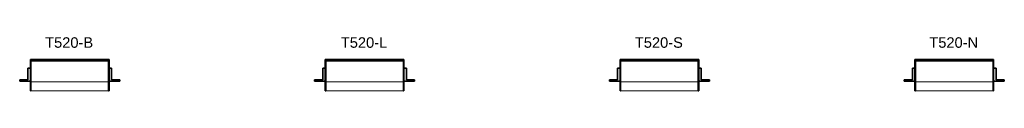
# Model space of a CAD drawing. Header units: millimetres. Extents: x 3389 to 7148, y 2583 to 2789.
import ezdxf

# ---------------------------------------------------------------- set-up
doc = ezdxf.new("R2010")
doc.units = ezdxf.units.MM
doc.layers.add('A-GENM', color=13, linetype='Continuous', lineweight=18)
doc.layers.add('A-GENM-IDEN', color=13, linetype='Continuous', lineweight=9)
doc.styles.add('Arial', font='arial.ttf', dxfattribs={"height": 40})

# ---------------------------------------------------------------- blocks, each defined once
blk = doc.blocks.new('DBLTD_Duten_PaperTowelDispensers_T520 - Bright Stainless Steel Combination Unit-463737-Level 0')
at = {"layer": 'A-GENM', "lineweight": 35}
for p, q in [((3429.9, 2670.4), (3419.9, 2670.4)), ((3419.9, 2670.4), (3419.9, 2625.4)), ((3729.9, 2703.4), (3429.9, 2703.4)), ((3429.9, 2703.4), (3429.9, 2583.4)), ((3429.9, 2620.4), (3429.9, 2670.4)), ((3431.9, 2583.4), (3431.9, 2698.4)), ((3431.9, 2698.4), (3727.9, 2698.4)), ((3727.9, 2698.4), (3727.9, 2583.4)), ((3729.9, 2583.4), (3729.9, 2703.4)), ((3739.9, 2670.4), (3729.9, 2670.4)), ((3729.9, 2670.4), (3729.9, 2620.4)), ((3739.9, 2625.4), (3739.9, 2670.4)), ((3388.9, 2625.4), (3388.9, 2620.4)), ((3419.9, 2625.4), (3388.9, 2625.4)), ((3388.9, 2620.4), (3429.9, 2620.4)), ((3729.9, 2620.4), (3770.9, 2620.4)), ((3770.9, 2625.4), (3739.9, 2625.4)), ((3770.9, 2620.4), (3770.9, 2625.4)), ((3429.9, 2583.4), (3431.9, 2583.4)), ((3727.9, 2583.4), (3729.9, 2583.4))]:
    blk.add_line(p, q, dxfattribs=at)
at = {"layer": 'A-GENM'}
for p, q in [((3727.9, 2618.4), (3431.9, 2618.4)), ((3727.9, 2583.4), (3431.9, 2583.4))]:
    blk.add_line(p, q, dxfattribs=at)
blk = doc.blocks.new('DBLTD_Duten_PaperTowelDispensers_T520 - Brushed Brass Combination Unit-463739-Level 0')
at = {"layer": 'A-GENM', "lineweight": 35}
for p, q in [((4555.6, 2670.4), (4545.6, 2670.4)), ((4545.6, 2670.4), (4545.6, 2625.4)), ((4855.6, 2703.4), (4555.6, 2703.4)), ((4555.6, 2703.4), (4555.6, 2583.4)), ((4555.6, 2620.4), (4555.6, 2670.4)), ((4557.6, 2583.4), (4557.6, 2698.4)), ((4557.6, 2698.4), (4853.6, 2698.4)), ((4853.6, 2698.4), (4853.6, 2583.4)), ((4855.6, 2583.4), (4855.6, 2703.4)), ((4865.6, 2670.4), (4855.6, 2670.4)), ((4855.6, 2670.4), (4855.6, 2620.4)), ((4865.6, 2625.4), (4865.6, 2670.4)), ((4514.6, 2625.4), (4514.6, 2620.4)), ((4545.6, 2625.4), (4514.6, 2625.4)), ((4514.6, 2620.4), (4555.6, 2620.4)), ((4855.6, 2620.4), (4896.6, 2620.4)), ((4896.6, 2625.4), (4865.6, 2625.4)), ((4896.6, 2620.4), (4896.6, 2625.4)), ((4555.6, 2583.4), (4557.6, 2583.4)), ((4853.6, 2583.4), (4855.6, 2583.4))]:
    blk.add_line(p, q, dxfattribs=at)
at = {"layer": 'A-GENM'}
for p, q in [((4853.6, 2618.4), (4557.6, 2618.4)), ((4853.6, 2583.4), (4557.6, 2583.4))]:
    blk.add_line(p, q, dxfattribs=at)
blk = doc.blocks.new('DBLTD_Duten_PaperTowelDispensers_T520 - Brushed Stainless Steel Combination Unit-463735-Level 0')
at = {"layer": 'A-GENM', "lineweight": 35}
for p, q in [((5681.2, 2670.4), (5671.2, 2670.4)), ((5671.2, 2670.4), (5671.2, 2625.4)), ((5981.2, 2703.4), (5681.2, 2703.4)), ((5681.2, 2703.4), (5681.2, 2583.4)), ((5681.2, 2620.4), (5681.2, 2670.4)), ((5683.2, 2583.4), (5683.2, 2698.4)), ((5683.2, 2698.4), (5979.2, 2698.4)), ((5979.2, 2698.4), (5979.2, 2583.4)), ((5981.2, 2583.4), (5981.2, 2703.4)), ((5991.2, 2670.4), (5981.2, 2670.4)), ((5981.2, 2670.4), (5981.2, 2620.4)), ((5991.2, 2625.4), (5991.2, 2670.4)), ((5640.2, 2625.4), (5640.2, 2620.4)), ((5671.2, 2625.4), (5640.2, 2625.4)), ((5640.2, 2620.4), (5681.2, 2620.4)), ((5981.2, 2620.4), (6022.2, 2620.4)), ((6022.2, 2625.4), (5991.2, 2625.4)), ((6022.2, 2620.4), (6022.2, 2625.4)), ((5681.2, 2583.4), (5683.2, 2583.4)), ((5979.2, 2583.4), (5981.2, 2583.4))]:
    blk.add_line(p, q, dxfattribs=at)
at = {"layer": 'A-GENM'}
for p, q in [((5979.2, 2618.4), (5683.2, 2618.4)), ((5979.2, 2583.4), (5683.2, 2583.4))]:
    blk.add_line(p, q, dxfattribs=at)
blk = doc.blocks.new('DBLTD_Duten_PaperTowelDispensers_T520 - Matt Black Combination Unit-463741-Level 0')
at = {"layer": 'A-GENM', "lineweight": 35}
for p, q in [((6806.9, 2670.4), (6796.9, 2670.4)), ((6796.9, 2670.4), (6796.9, 2625.4)), ((7106.9, 2703.4), (6806.9, 2703.4)), ((6806.9, 2703.4), (6806.9, 2583.4)), ((6806.9, 2620.4), (6806.9, 2670.4)), ((6808.9, 2583.4), (6808.9, 2698.4)), ((6808.9, 2698.4), (7104.9, 2698.4)), ((7104.9, 2698.4), (7104.9, 2583.4)), ((7106.9, 2583.4), (7106.9, 2703.4)), ((7116.9, 2670.4), (7106.9, 2670.4)), ((7106.9, 2670.4), (7106.9, 2620.4)), ((7116.9, 2625.4), (7116.9, 2670.4)), ((6765.9, 2625.4), (6765.9, 2620.4)), ((6796.9, 2625.4), (6765.9, 2625.4)), ((6765.9, 2620.4), (6806.9, 2620.4)), ((7106.9, 2620.4), (7147.9, 2620.4)), ((7147.9, 2625.4), (7116.9, 2625.4)), ((7147.9, 2620.4), (7147.9, 2625.4)), ((6806.9, 2583.4), (6808.9, 2583.4)), ((7104.9, 2583.4), (7106.9, 2583.4))]:
    blk.add_line(p, q, dxfattribs=at)
at = {"layer": 'A-GENM'}
for p, q in [((7104.9, 2618.4), (6808.9, 2618.4)), ((7104.9, 2583.4), (6808.9, 2583.4))]:
    blk.add_line(p, q, dxfattribs=at)

msp = doc.modelspace()

# ---------------------------------------------------------------- block references
at = {"layer": 'A-GENM'}
for name in ['DBLTD_Duten_PaperTowelDispensers_T520 - Bright Stainless Steel Combination Unit-463737-Level 0', 'DBLTD_Duten_PaperTowelDispensers_T520 - Brushed Brass Combination Unit-463739-Level 0', 'DBLTD_Duten_PaperTowelDispensers_T520 - Brushed Stainless Steel Combination Unit-463735-Level 0', 'DBLTD_Duten_PaperTowelDispensers_T520 - Matt Black Combination Unit-463741-Level 0']:
    msp.add_blockref(name, (0, 0), dxfattribs=at)

# ---------------------------------------------------------------- texts
at = {"layer": 'A-GENM-IDEN', "char_height": 40, "attachment_point": 1, "style": 'Arial'}
for s, insert, width in [('T520-B', (3486.1, 2788.1), 226.076), ('T520-L', (4615, 2788.1), 218.059), ('T520-S', (5737.5, 2788.1), 226.076), ('T520-N', (6861.7, 2788.1), 229.283)]:
    msp.add_mtext(s, dxfattribs=dict(at, insert=insert, width=width))

doc.saveas('drawing.dxf')
